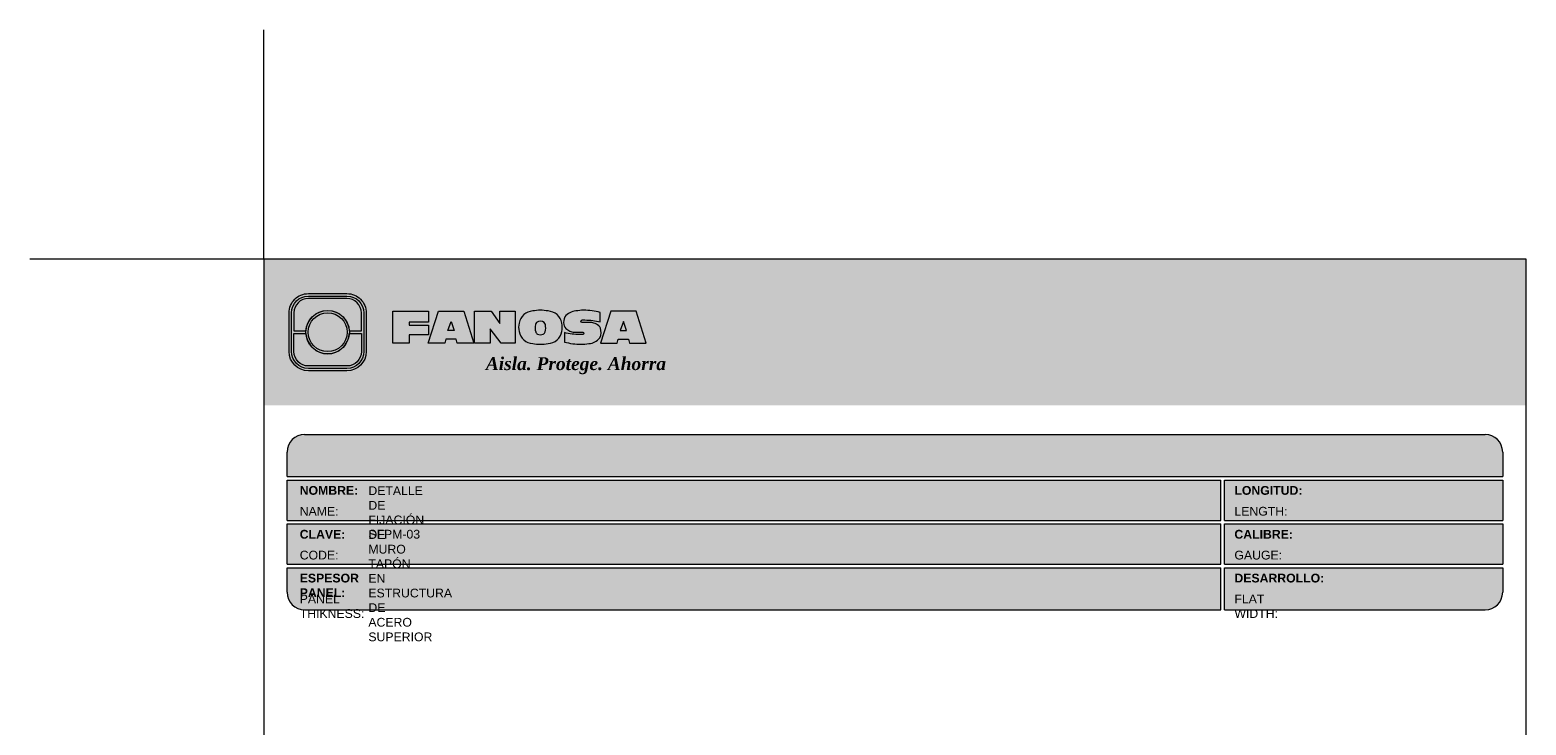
# Model space of a CAD drawing. Header units: millimetres. Extents: x 438.6 to 468.6, y 81.2 to 116.7.
# Tile 2 of 2: x 438.6 to 464.2, y 104.8 to 116.7. Entities that reach past the tile are written whole.
import ezdxf

# ---------------------------------------------------------------- set-up
doc = ezdxf.new("R2010")
doc.units = ezdxf.units.MM
doc.header["$LTSCALE"] = 0.025
doc.layers.get('0').update_dxf_attribs({"lineweight": 5})
doc.layers.add('TEXTO CUADRO DATOS', color=251, linetype='Continuous', lineweight=0)
doc.styles.get("Standard").update_dxf_attribs({"font": 'romand.shx'})

# ---------------------------------------------------------------- blocks, each defined once
blk = doc.blocks.new('LOGO 1')
for color, points in [(7, [(362.633524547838, 273.3012676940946), (362.633524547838, 270.8012676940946), (384.2235245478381, 270.8012676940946), (384.2235245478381, 273.3012676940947)]), (30, [(364.0980555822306, 272.0718926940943), (364.3048789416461, 272.0718926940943), (364.3048789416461, 272.3812676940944, 0.4142135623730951), (364.0573789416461, 272.6287676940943), (363.3973789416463, 272.6287676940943, 0.4142135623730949), (363.1498789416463, 272.3812676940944), (363.1498789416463, 272.0718926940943), (363.3567023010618, 272.0718926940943, -0.9459053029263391)]), (252, [(364.0602079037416, 272.0512676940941, 1), (363.3945499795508, 272.0512676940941, 1)]), (7, [(364.8420585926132, 272.4104305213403), (365.4501879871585, 272.4104305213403), (365.4501879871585, 272.2247109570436), (365.119665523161, 272.2247109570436), (365.119665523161, 272.1719110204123), (365.4501879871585, 272.1719110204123), (365.4501879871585, 272.00471122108), (365.119665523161, 272.00471122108), (365.119665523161, 271.8609844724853), (364.8420585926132, 271.8609844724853)]), (170, [(364.3048789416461, 271.7212676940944), (364.3048789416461, 272.0306426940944), (364.0980555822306, 272.0306426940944, -0.9459053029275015), (363.3567023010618, 272.0306426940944), (363.1498789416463, 272.0306426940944), (363.1498789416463, 271.7212676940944, 0.4142135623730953), (363.3973789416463, 271.4737676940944), (364.057378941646, 271.4737676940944, 0.4142135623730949)])]:
    blk.add_hatch(color=color).paths.add_polyline_path(points)
h = blk.add_hatch(color=7)
edge = h.paths.add_edge_path()
edge.add_arc((364.057378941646, 271.7212676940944), 0.3299999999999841, -89.99999999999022, 9.890754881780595e-12, ccw=False)
edge.add_line((364.0573789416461, 271.3912676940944), (363.3973789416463, 271.3912676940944))
edge.add_arc((363.3973789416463, 271.7212676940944), 0.3299999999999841, 179.9999999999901, 269.9999999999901, ccw=False)
edge.add_line((363.0673789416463, 271.7212676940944), (363.0673789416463, 272.3812676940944))
edge.add_arc((363.3973789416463, 272.3812676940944), 0.3299999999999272, 90, 180, ccw=False)
edge.add_line((363.3973789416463, 272.7112676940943), (364.0573789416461, 272.7112676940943))
edge.add_arc((364.0573789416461, 272.3812676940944), 0.3299999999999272, 0, 90, ccw=False)
edge.add_line((364.387378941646, 272.3812676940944), (364.387378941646, 271.7212676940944))
edge = h.paths.add_edge_path(flags=16)
edge.add_arc((364.0573789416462, 271.7212676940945), 0.2887500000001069, 269.9999999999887, 359.9999999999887, ccw=False)
edge.add_line((364.0573789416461, 271.4325176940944), (363.3973789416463, 271.4325176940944))
edge.add_arc((363.3973789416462, 271.7212676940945), 0.2887500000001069, 180.0000000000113, 270.0000000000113, ccw=False)
edge.add_line((363.1086289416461, 271.7212676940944), (363.1086289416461, 272.3812676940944))
edge.add_arc((363.3973789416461, 272.3812676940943), 0.28875000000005, 89.99999999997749, 179.9999999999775, ccw=False)
edge.add_line((363.3973789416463, 272.6700176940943), (364.0573789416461, 272.6700176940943))
edge.add_arc((364.0573789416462, 272.3812676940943), 0.28875000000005, 2.262368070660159e-11, 90.00000000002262, ccw=False)
edge.add_line((364.3461289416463, 272.3812676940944), (364.3461289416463, 271.7212676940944))
h = blk.add_hatch(color=7)
h.paths.add_polyline_path([(363.3561289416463, 272.0512676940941, 1), (364.0986289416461, 272.0512676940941, 1)])
h.paths.add_polyline_path([(364.0602079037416, 272.0512676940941, -1), (363.3945499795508, 272.0512676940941, -1)], flags=16)
h = blk.add_hatch(color=7)
h.paths.add_polyline_path([(365.620750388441, 272.4104305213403), (365.4485062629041, 271.8609844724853), (365.7332546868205, 271.8609844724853), (365.7479187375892, 271.934277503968), (365.9266795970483, 271.934277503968), (365.9413436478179, 271.8609844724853), (366.2260920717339, 271.8609844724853), (366.0538479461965, 272.4104305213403)])
h.paths.add_polyline_path([(365.837299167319, 272.2366800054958), (365.8906148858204, 272.0814774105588), (365.7839834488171, 272.0814774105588)], flags=16)
h = blk.add_hatch(color=7)
h.paths.add_polyline_path([(366.9358659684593, 272.4104305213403), (366.6709453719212, 272.4104305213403), (366.6709453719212, 272.1991139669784), (366.5221127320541, 272.4104305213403), (366.2395855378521, 272.4104305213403), (366.2395855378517, 271.8609844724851), (366.5045061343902, 271.8609844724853), (366.5045061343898, 272.1071001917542), (366.6947223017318, 271.8609844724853), (366.9358659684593, 271.8609844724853)])
h.paths.add_polyline_path([(367.4970415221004, 272.4140725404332, 0.09403921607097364), (367.2339520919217, 272.4140725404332, 0.3497782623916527), (367.0006865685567, 272.2074327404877, 0.09737279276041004), (367.0006865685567, 272.0639822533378, 0.3497782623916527), (367.2339520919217, 271.8573424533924, 0.09403921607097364), (367.4970415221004, 271.8573424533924, 0.3497782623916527), (367.7303070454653, 272.0639822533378, 0.09737279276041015), (367.7303070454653, 272.2074327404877, 0.3497782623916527)])
h.paths.add_polyline_path([(367.2999959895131, 272.2148320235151, -0.3799377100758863), (367.4309976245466, 272.2148320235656, -0.158874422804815), (367.4503779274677, 272.1817168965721, -0.1263576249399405), (367.44577155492, 272.0572845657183, -0.2142742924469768), (367.4126854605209, 272.0188340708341, -0.2226123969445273), (367.318308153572, 272.0188340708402, -0.2142742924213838), (367.2852220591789, 272.0572845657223, -0.1263576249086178), (367.2806156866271, 272.1817168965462, -0.1588744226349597)], flags=16)
h.paths.add_polyline_path([(368.0775589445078, 272.2601931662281), (368.1276424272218, 272.2601931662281, -0.05869489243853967), (368.3904870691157, 272.2278050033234), (368.3904870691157, 272.3881713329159, 0.06395994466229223), (368.1046346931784, 272.4264429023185, 0.04691611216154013), (367.9730899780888, 272.4140725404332, 0.2229690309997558), (367.7857619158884, 272.3139728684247, 0.1654172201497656), (367.7667124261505, 272.182419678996, 0.1952229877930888), (367.8161538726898, 272.1004656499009, 0.07724634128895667), (367.887655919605, 272.0635888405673, 0.08066867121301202), (367.9607834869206, 272.0517133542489), (368.0895714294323, 272.0517133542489, -1), (368.0895714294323, 272.0112218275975), (368.0394879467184, 272.0112218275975, -0.05869489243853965), (367.7766433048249, 272.0436099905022), (367.7766433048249, 271.8832436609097, 0.0639599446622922), (368.0624956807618, 271.8449720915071, 0.04691611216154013), (368.1940403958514, 271.8573424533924, 0.2229690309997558), (368.3813684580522, 271.9574421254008, 0.2091142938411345), (368.391184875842, 272.1225548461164, 0.1301021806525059), (368.3636451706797, 272.1610969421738, 0.09267767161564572), (368.2794744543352, 272.2078261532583, 0.08066867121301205), (368.2063468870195, 272.2197016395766), (368.0775589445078, 272.2197016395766, -1)])
h.paths.add_polyline_path([(369.0017330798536, 272.4104305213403), (368.5686355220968, 272.4104305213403), (368.3963913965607, 271.8609844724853), (368.6811398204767, 271.8609844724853), (368.6958038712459, 271.934277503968), (368.8745647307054, 271.934277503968), (368.8892287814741, 271.8609844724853), (369.1739772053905, 271.8609844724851)])
h.paths.add_polyline_path([(368.7851843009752, 272.2366800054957), (368.8385000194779, 272.0814774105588), (368.7318685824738, 272.0814774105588)], flags=16)
at = {"color": 7}
for points in [[(364.387378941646, 271.7212676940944, -0.414213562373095), (364.0573789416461, 271.3912676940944), (363.3973789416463, 271.3912676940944, -0.414213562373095), (363.0673789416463, 271.7212676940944), (363.0673789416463, 272.3812676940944, -0.414213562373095), (363.3973789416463, 272.7112676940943), (364.0573789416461, 272.7112676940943, -0.4142135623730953), (364.387378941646, 272.3812676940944)], [(364.3461289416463, 271.7212676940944, -0.4142135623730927), (364.0573789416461, 271.4325176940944), (363.3973789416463, 271.4325176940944, -0.4142135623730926), (363.1086289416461, 271.7212676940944), (363.1086289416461, 272.3812676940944, -0.414213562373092), (363.3973789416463, 272.6700176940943), (364.0573789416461, 272.6700176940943, -0.4142135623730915), (364.3461289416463, 272.3812676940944)], [(367.7303070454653, 272.2074327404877, 0.3497782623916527), (367.4970415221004, 272.4140725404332, 0.09403921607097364), (367.2339520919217, 272.4140725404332, 0.3497782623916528), (367.0006865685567, 272.2074327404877, 0.09737279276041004), (367.0006865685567, 272.0639822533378, 0.3497782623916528), (367.2339520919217, 271.8573424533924, 0.09403921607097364), (367.4970415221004, 271.8573424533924, 0.3497782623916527), (367.7303070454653, 272.0639822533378, 0.09737279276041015)], [(368.3637508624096, 272.1610094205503, 0.09280978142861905), (368.2794744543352, 272.2078261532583, 0.08066867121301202), (368.2063468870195, 272.2197016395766), (368.0775589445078, 272.2197016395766, -0.9999999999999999), (368.0775589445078, 272.2601931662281), (368.1276424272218, 272.2601931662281, -0.05869489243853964), (368.3904870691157, 272.2278050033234), (368.3904870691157, 272.3881713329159, 0.06395994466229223), (368.1046346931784, 272.4264429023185, 0.04691611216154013), (367.9730899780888, 272.4140725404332, 0.2229690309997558), (367.7857619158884, 272.3139728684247, 0.1654172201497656), (367.7667124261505, 272.182419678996, 0.1952229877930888), (367.8161538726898, 272.1004656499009, 0.07724634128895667), (367.887655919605, 272.0635888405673, 0.08066867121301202), (367.9607834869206, 272.0517133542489), (368.0895714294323, 272.0517133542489, -0.9999999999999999), (368.0895714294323, 272.0112218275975), (368.0394879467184, 272.0112218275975, -0.05869489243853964), (367.7766433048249, 272.0436099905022), (367.7766433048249, 271.8832436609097, 0.06395994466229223), (368.0624956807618, 271.8449720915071, 0.04691611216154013), (368.1940403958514, 271.8573424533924, 0.2229690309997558), (368.3813684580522, 271.9574421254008, 0.2091142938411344), (368.391184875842, 272.1225548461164, 0.1341802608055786)], [(367.2852220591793, 272.0572845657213, 0.2142742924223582), (367.318308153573, 272.0188340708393, 0.2226123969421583), (367.4126854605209, 272.0188340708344, 0.2142742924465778), (367.44577155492, 272.0572845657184, 0.1263576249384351), (367.4503779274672, 272.1817168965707, 0.1588744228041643), (367.4309976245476, 272.2148320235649, 0.379937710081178), (367.2999959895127, 272.2148320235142, 0.1588744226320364), (367.2806156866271, 272.1817168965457, 0.1263576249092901)]]:
    blk.add_lwpolyline(points, format="xyb", close=True, dxfattribs=at)
at = {"color": 30}
blk.add_lwpolyline([(364.3048789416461, 272.0718926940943), (364.3048789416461, 272.3812676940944, 0.414213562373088), (364.0573789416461, 272.6287676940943), (363.3973789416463, 272.6287676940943, 0.4142135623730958), (363.1498789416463, 272.3812676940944), (363.1498789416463, 272.0718926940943), (363.3567023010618, 272.0718926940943, -0.9459053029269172), (364.0980555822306, 272.0718926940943)], format="xyb", close=True, dxfattribs=at)
at = {"color": 7}
for points in [[(364.8420585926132, 272.4104305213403), (365.4501879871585, 272.4104305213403), (365.4501879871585, 272.2247109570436), (365.119665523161, 272.2247109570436), (365.119665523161, 272.1719110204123), (365.4501879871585, 272.1719110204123), (365.4501879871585, 272.00471122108), (365.119665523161, 272.00471122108), (365.119665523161, 271.8609844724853), (364.8420585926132, 271.8609844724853)], [(365.7332546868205, 271.8609844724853), (365.4485062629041, 271.8609844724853), (365.620750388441, 272.4104305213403), (366.0538479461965, 272.4104305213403), (366.2260920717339, 271.8609844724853), (365.9413436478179, 271.8609844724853), (365.9266795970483, 271.934277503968), (365.7479187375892, 271.934277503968)], [(366.5045061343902, 272.1071001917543), (366.5045061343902, 271.8609844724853), (366.2395855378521, 271.8609844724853), (366.2395855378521, 272.4104305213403), (366.5221127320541, 272.4104305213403), (366.6709453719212, 272.1991139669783), (366.6709453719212, 272.4104305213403), (366.9358659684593, 272.4104305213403), (366.9358659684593, 271.8609844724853), (366.6947223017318, 271.8609844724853)], [(368.8745647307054, 271.934277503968), (368.8892287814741, 271.8609844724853), (369.1739772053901, 271.8609844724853), (369.0017330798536, 272.4104305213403), (368.5686355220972, 272.4104305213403), (368.3963913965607, 271.8609844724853), (368.6811398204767, 271.8609844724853), (368.6958038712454, 271.934277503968)], [(365.7839834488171, 272.0814774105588), (365.837299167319, 272.2366800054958), (365.8906148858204, 272.0814774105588)], [(368.8385000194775, 272.0814774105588), (368.7851843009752, 272.2366800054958), (368.7318685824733, 272.0814774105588)]]:
    blk.add_lwpolyline(points, close=True, dxfattribs=at)
at = {"color": 170}
blk.add_lwpolyline([(363.3567023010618, 272.0306426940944, 0.9459053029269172), (364.0980555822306, 272.0306426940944), (364.3048789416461, 272.0306426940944), (364.3048789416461, 271.7212676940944, -0.4142135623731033), (364.0573789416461, 271.4737676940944), (363.3973789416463, 271.4737676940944, -0.414213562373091), (363.1498789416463, 271.7212676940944), (363.1498789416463, 272.0306426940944)], format="xyb", close=True, dxfattribs=at)
at = {"color": 7}
for radius in [0.3712499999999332, 0.332828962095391]:
    blk.add_circle((363.7273789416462, 272.0512676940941), radius, dxfattribs=at)
at = {"color": 254, "insert": (366.4315877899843, 271.623287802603), "char_height": 0.22, "width": 5.448476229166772, "attachment_point": 1}
blk.add_mtext('{\\fBookman Old Style|b1|i1|c0|p18;\\C255;Aisla. Protege. Ahorra}', dxfattribs=at)

msp = doc.modelspace()

# ---------------------------------------------------------------- hatches: boundary and pattern name
msp.add_hatch(color=253).paths.add_polyline_path([(463.8235245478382, 109.0467079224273), (463.8235245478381, 109.4667079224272, 0.4142135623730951), (463.5235245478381, 109.7667079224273), (443.3335245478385, 109.7667079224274, 0.4142135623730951), (443.0335245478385, 109.4667079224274), (443.0335245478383, 109.0467079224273)])
h = msp.add_hatch(color=253)
h.paths.add_polyline_path([(459.0016389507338, 108.9867689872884), (443.0321474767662, 108.9867689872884), (443.0321474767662, 108.2967689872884), (459.0016389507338, 108.2967689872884)])
h.paths.add_polyline_path([(459.0016389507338, 108.2367689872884), (443.0321474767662, 108.2367689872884), (443.0321474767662, 107.5467689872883), (459.0016389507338, 107.5467689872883)])
h.paths.add_polyline_path([(459.0016389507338, 107.4867689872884), (443.0321474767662, 107.4867689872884), (443.0321474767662, 107.0667689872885, 0.4142135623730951), (443.3321474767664, 106.7667689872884), (459.0016389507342, 106.7667689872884)])
h.paths.add_polyline_path([(463.8221474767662, 107.4867689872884), (459.0616389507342, 107.4867689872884), (459.0616389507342, 106.7667689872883), (463.522147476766, 106.7667689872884, 0.4142135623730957), (463.8221474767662, 107.0667689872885)])
h.paths.add_polyline_path([(463.8221474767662, 108.2367689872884), (459.0616389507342, 108.2367689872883), (459.0616389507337, 107.5467689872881), (463.8221474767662, 107.5467689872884)])
h.paths.add_polyline_path([(463.8221474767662, 108.9867689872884), (459.0616389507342, 108.9867689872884), (459.0616389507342, 108.2967689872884), (463.8221474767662, 108.2967689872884)])

# ---------------------------------------------------------------- linework, layer by layer
at = {"color": 254}
for q in [(442.6335245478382, 116.6880880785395), (438.6352880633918, 112.7667079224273)]:
    msp.add_line((442.6335245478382, 112.7667079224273), q, dxfattribs=at)
at = {"color": 253}
for p, q in [((443.3335245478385, 109.7667079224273), (463.5235245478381, 109.7667079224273)), ((443.0335245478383, 109.0467079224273), (443.0335245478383, 109.4667079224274)), ((463.8235245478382, 109.4667079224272), (463.8235245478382, 109.0467079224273)), ((443.0335245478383, 109.0467079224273), (463.8235245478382, 109.0467079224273)), ((443.0335245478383, 108.2967079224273), (443.0335245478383, 108.9867079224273)), ((443.0335245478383, 108.9867079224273), (459.0030160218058, 108.9867079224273)), ((459.0030160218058, 108.2967079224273), (459.0030160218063, 108.9867079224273)), ((459.0630160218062, 108.9867079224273), (463.8235245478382, 108.9867079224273)), ((459.0630160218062, 108.2967079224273), (459.0630160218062, 108.9867079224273)), ((463.8235245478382, 108.9867079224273), (463.8235245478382, 108.2967079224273)), ((443.0335245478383, 108.2967079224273), (459.0030160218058, 108.2967079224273)), ((459.0630160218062, 108.2967079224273), (463.8235245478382, 108.2967079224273)), ((443.0335245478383, 107.5467079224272), (443.0335245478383, 108.2367079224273)), ((443.0335245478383, 108.2367079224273), (459.0030160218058, 108.2367079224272)), ((459.0030160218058, 107.5467079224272), (459.0030160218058, 108.2367079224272)), ((459.0630160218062, 108.2367079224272), (463.8235245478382, 108.2367079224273)), ((459.0630160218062, 107.5467079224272), (459.0630160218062, 108.2367079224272)), ((463.8235245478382, 108.2367079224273), (463.8235245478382, 107.5467079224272)), ((443.0335245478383, 107.5467079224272), (459.0030160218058, 107.5467079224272)), ((443.0335245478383, 107.0667079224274), (443.0335245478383, 107.4867079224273)), ((443.0335245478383, 107.4867079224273), (459.0030160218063, 107.4867079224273)), ((459.0030160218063, 106.7667079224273), (459.0030160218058, 107.4867079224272)), ((459.0630160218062, 107.5467079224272), (463.8235245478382, 107.5467079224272)), ((459.0630160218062, 107.4867079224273), (463.8235245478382, 107.4867079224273)), ((459.0630160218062, 106.7667079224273), (459.0630160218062, 107.4867079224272)), ((463.8235245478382, 107.4867079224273), (463.8235245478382, 107.0667079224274)), ((443.3335245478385, 106.7667079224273), (459.0030160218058, 106.7667079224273)), ((459.0630160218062, 106.7667079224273), (463.5235245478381, 106.7667079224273))]:
    msp.add_line(p, q, dxfattribs=at)
at = {"color": 254}
msp.add_lwpolyline([(442.6335245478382, 84.82670792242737), (464.2235245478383, 84.82670792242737), (464.2235245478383, 112.7667079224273), (442.6335245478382, 112.7667079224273)], close=True, dxfattribs=at)
at = {"color": 253}
for centre, start, end in [((443.3335245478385, 109.4667079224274), 90, 180), ((463.5235245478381, 109.4667079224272), 0, 90), ((443.3335245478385, 107.0667079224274), 180, 270), ((463.5235245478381, 107.0667079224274), 270, 0)]:
    msp.add_arc(centre, 0.3, start, end, dxfattribs=at)

# ---------------------------------------------------------------- block references
msp.add_blockref('LOGO 1', (80.00000000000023, -160.5345597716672))

# ---------------------------------------------------------------- texts
at = {"layer": 'TEXTO CUADRO DATOS', "char_height": 0.15, "width": 0.003231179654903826, "attachment_point": 1}
for s, insert in [('{\\fArial|b1|i0|c0|p34;NOMBRE:}', (443.2495265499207, 108.8852422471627)), ('{\\fArial|b0|i0|c0|p34;DETALLE DE FIJACIÓN DE MURO TAPÓN EN ESTRUCTURA DE ACERO SUPERIOR}', (444.4235766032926, 108.8801262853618)), ('{\\fArial|b1|i0|c0|p34;LONGITUD:}', (459.2353065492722, 108.8852422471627)), ('{\\fArial|b0|i0|c0|p34;NAME:}', (443.2495265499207, 108.5285691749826)), ('{\\fArial|b0|i0|c0|p34;LENGTH:}', (459.2353065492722, 108.5285691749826)), ('{\\fArial|b1|i0|c0|p34;CLAVE:}', (443.2495265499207, 108.1352422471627)), ('{\\fArial|b0|i0|c0|p34;SFPM-03}', (444.4235766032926, 108.136215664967)), ('{\\fArial|b1|i0|c0|p34;CALIBRE:}', (459.2353065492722, 108.1352422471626)), ('{\\fArial|b0|i0|c0|p34;CODE:}', (443.2495265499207, 107.7785691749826)), ('{\\fArial|b0|i0|c0|p34;GAUGE:}', (459.2353065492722, 107.7785691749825)), ('{\\fArial|b1|i0|c0|p34;ESPESOR PANEL:}', (443.2495265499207, 107.3852422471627)), ('{\\fArial|b1|i0|c0|p34;DESARROLLO:}', (459.2353065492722, 107.3852422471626)), ('{\\fArial|b0|i0|c0|p34;PANEL THIKNESS:}', (443.2495265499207, 107.0285691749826)), ('{\\fArial|b0|i0|c0|p34;FLAT WIDTH:}', (459.2353065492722, 107.0285691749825))]:
    msp.add_mtext(s, dxfattribs=dict(at, insert=insert))

doc.saveas('drawing.dxf')
